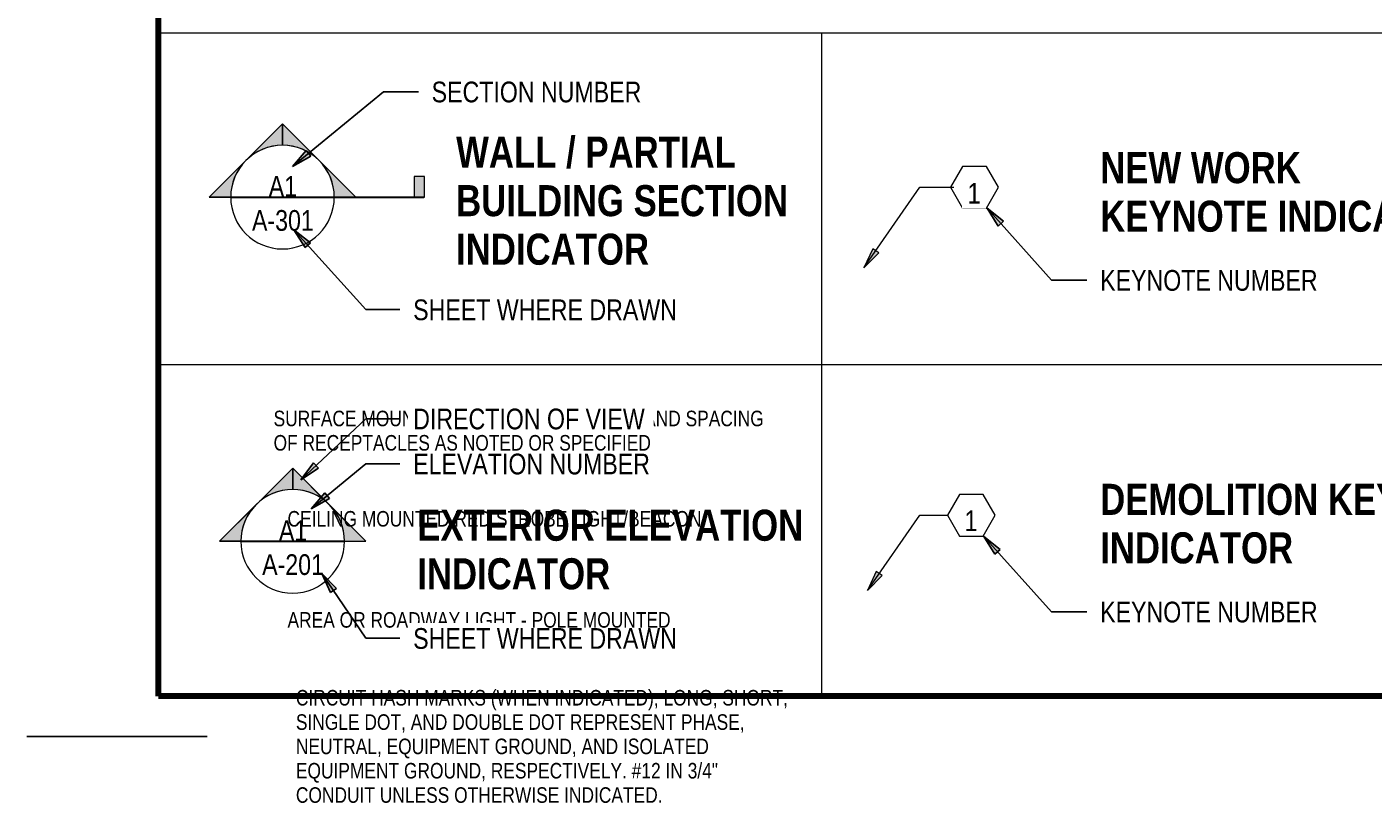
# Model space of a CAD drawing. Header units: feet. Extents: x 0 to 13.1, y 0.1 to 9.2.
# Tile 1 of 3: x 0 to 8.1, y 0.1 to 4.8. Entities that reach past the tile are written whole.
import ezdxf

# ---------------------------------------------------------------- set-up
doc = ezdxf.new("R2010")
doc.units = ezdxf.units.FT
doc.header["$MEASUREMENT"] = 0
for name, color, linetype, lineweight in [('A-ANNO-NOTE', 131, 'Continuous', 20), ('A-DETL', 90, 'Continuous', 9), ('A-DETL-THIN', 151, 'Continuous', 9)]:
    doc.layers.add(name, color=color, linetype=linetype, lineweight=lineweight)
doc.layers.add('G-ANNO-TEXT', color=2, linetype='Continuous')
doc.styles.add('Arial Narrow', font='ARIALN.TTF', dxfattribs={"height": 0.125})
doc.styles.add('Arial_3', font='arial.ttf', dxfattribs={"width": 0.8, "height": 0.125})
doc.styles.add('Arial_4', font='arial.ttf', dxfattribs={"width": 0.8, "height": 0.125})
doc.styles.add('Arial_B_1', font='arialbd.ttf', dxfattribs={"width": 0.8, "height": 0.1875})

# ---------------------------------------------------------------- blocks, each defined once
blk = doc.blocks.new('Elevation Exterior Legend_NAVFAC - Exterior Elevation Legend_NAVFAC-936916-GENERAL PROJECT SYMBOLS')
at = {"lineweight": 9}
h = blk.add_hatch(color=256, dxfattribs=at)
edge = h.paths.add_edge_path()
edge.add_line((10.6742, 21.8967), (10.6742, 21.7673))
edge.add_arc((10.6742, 21.4548), 0.3125, 90, 135)
edge.add_line((10.4532, 21.6757), (10.6742, 21.8967))
h = blk.add_hatch(color=256, dxfattribs=at)
edge = h.paths.add_edge_path()
edge.add_line((10.6742, 21.8967), (10.8952, 21.6757))
edge.add_arc((10.6742, 21.4548), 0.3125, 45, 90)
edge.add_line((10.6742, 21.7673), (10.6742, 21.8967))
h = blk.add_hatch(color=256, dxfattribs=at)
edge = h.paths.add_edge_path()
edge.add_line((10.2323, 21.4548), (10.4532, 21.6757))
edge.add_arc((10.6742, 21.4548), 0.3125, 135, 180)
edge.add_line((10.3617, 21.4548), (10.2323, 21.4548))
h = blk.add_hatch(color=256, dxfattribs=at)
edge = h.paths.add_edge_path()
edge.add_line((11.1161, 21.4548), (10.9867, 21.4548))
edge.add_arc((10.6742, 21.4548), 0.3125, 0, 45)
edge.add_line((10.8952, 21.6757), (11.1161, 21.4548))
at = {"lineweight": 20}
for p, q in [((10.6742, 21.8967), (10.2323, 21.4548)), ((10.6742, 21.8967), (10.4532, 21.6757)), ((10.6742, 21.8967), (11.1161, 21.4548)), ((10.6742, 21.7673), (10.6742, 21.8967)), ((10.6742, 21.8967), (10.6742, 21.7673)), ((10.8952, 21.6757), (10.6742, 21.8967)), ((10.4532, 21.6757), (10.2323, 21.4548)), ((11.1161, 21.4548), (10.8952, 21.6757)), ((10.9867, 21.4548), (11.1161, 21.4548)), ((10.9867, 21.4548), (11.1161, 21.4548))]:
    blk.add_line(p, q, dxfattribs=at)
at = {"color": 0, "lineweight": 20}
for p, q in [((10.3617, 21.4548), (10.2323, 21.4548)), ((10.2323, 21.4548), (10.3617, 21.4548))]:
    blk.add_line(p, q, dxfattribs=at)
at = {"lineweight": 20}
for start, end in [(360, 180), (90, 135), (45, 90), (135, 180), (0, 45), (180, 360)]:
    blk.add_arc((10.6742, 21.4548), 0.3125, start, end, dxfattribs=at)
blk = doc.blocks.new('Section Head - Filled_NAVFAC - Section Head - Filled_NAVFAC-735344-GENERAL PROJECT SYMBOLS')
at = {"lineweight": 9}
h = blk.add_hatch(color=256, dxfattribs=at)
edge = h.paths.add_edge_path()
edge.add_line((10.6129, 23.9723), (10.6129, 23.8428))
edge.add_arc((10.6129, 23.5303), 0.3125, 90, 135)
edge.add_line((10.392, 23.7513), (10.6129, 23.9723))
h = blk.add_hatch(color=256, dxfattribs=at)
edge = h.paths.add_edge_path()
edge.add_line((10.6129, 23.9723), (10.8339, 23.7513))
edge.add_arc((10.6129, 23.5303), 0.3125, 45, 90)
edge.add_line((10.6129, 23.8428), (10.6129, 23.9723))
h = blk.add_hatch(color=256, dxfattribs=at)
edge = h.paths.add_edge_path()
edge.add_line((10.171, 23.5303), (10.392, 23.7513))
edge.add_arc((10.6129, 23.5303), 0.3125, 135, 180)
edge.add_line((10.3004, 23.5303), (10.171, 23.5303))
h = blk.add_hatch(color=256, dxfattribs=at)
edge = h.paths.add_edge_path()
edge.add_line((11.0549, 23.5303), (10.9254, 23.5303))
edge.add_arc((10.6129, 23.5303), 0.3125, 0, 45)
edge.add_line((10.8339, 23.7513), (11.0549, 23.5303))
at = {"lineweight": 20}
for p, q in [((10.6129, 23.9723), (10.171, 23.5303)), ((10.6129, 23.9723), (10.392, 23.7513)), ((10.6129, 23.9723), (11.0549, 23.5303)), ((10.6129, 23.8428), (10.6129, 23.9723)), ((10.6129, 23.9723), (10.6129, 23.8428)), ((10.8339, 23.7513), (10.6129, 23.9723)), ((10.392, 23.7513), (10.171, 23.5303)), ((11.0549, 23.5303), (10.8339, 23.7513)), ((10.3004, 23.5303), (10.171, 23.5303)), ((10.171, 23.5303), (10.3004, 23.5303)), ((10.9254, 23.5303), (11.0549, 23.5303)), ((10.9254, 23.5303), (11.0549, 23.5303))]:
    blk.add_line(p, q, dxfattribs=at)
for start, end in [(0, 180), (0, 180), (90, 135), (45, 90), (135, 180), (0, 45), (180, 360), (180, 360)]:
    blk.add_arc((10.6129, 23.5303), 0.3125, start, end, dxfattribs=at)
blk = doc.blocks.new('Section Tail - Filled_NAVFAC - 1_16_ x 1_8_-184584-GENERAL PROJECT SYMBOLS')
at = {"lineweight": 9}
blk.add_hatch(color=256, dxfattribs=at).paths.add_polyline_path([(11.4695, 23.6547), (11.4695, 23.5297), (11.407, 23.5297), (11.407, 23.6547)])
for p, q in [((11.4695, 23.6547), (11.407, 23.6547)), ((11.407, 23.6547), (11.407, 23.5297)), ((11.4695, 23.5297), (11.4695, 23.6547)), ((11.407, 23.5297), (11.4695, 23.5297))]:
    blk.add_line(p, q, dxfattribs=at)
blk = doc.blocks.new('New Work Legend_NAVFAC - New Work Legend-775493-GENERAL PROJECT SYMBOLS')
at = {"layer": 'A-ANNO-NOTE'}
for p, q in [((14.7153, 23.7143), (14.6431, 23.5893)), ((14.7153, 23.7143), (14.6431, 23.5893)), ((14.8597, 23.7143), (14.7153, 23.7143)), ((14.8597, 23.7143), (14.7153, 23.7143)), ((14.9318, 23.5893), (14.8597, 23.7143)), ((14.9318, 23.5893), (14.8597, 23.7143)), ((14.6431, 23.5893), (14.7153, 23.4643)), ((14.6431, 23.5893), (14.7153, 23.4643)), ((14.8597, 23.4643), (14.9318, 23.5893)), ((14.8597, 23.4643), (14.9318, 23.5893)), ((14.7153, 23.4643), (14.8597, 23.4643)), ((14.7153, 23.4643), (14.8597, 23.4643))]:
    blk.add_line(p, q, dxfattribs=at)
blk = doc.blocks.new('Demo Legend_NAVFAC - Demo Legend-775760-GENERAL PROJECT SYMBOLS')
at = {"layer": 'A-ANNO-NOTE'}
for p, q in [((14.696, 21.7365), (14.6238, 21.6115)), ((14.696, 21.7365), (14.6238, 21.6115)), ((14.8403, 21.7365), (14.696, 21.7365)), ((14.8403, 21.7365), (14.696, 21.7365)), ((14.9125, 21.6115), (14.8403, 21.7365)), ((14.9125, 21.6115), (14.8403, 21.7365)), ((14.6238, 21.6115), (14.696, 21.4865)), ((14.6238, 21.6115), (14.696, 21.4865)), ((14.8403, 21.4865), (14.9125, 21.6115)), ((14.8403, 21.4865), (14.9125, 21.6115)), ((14.696, 21.4865), (14.8403, 21.4865)), ((14.696, 21.4865), (14.8403, 21.4865))]:
    blk.add_line(p, q, dxfattribs=at)

msp = doc.modelspace()

# ---------------------------------------------------------------- hatches: boundary and pattern name
at = {"layer": 'A-ANNO-NOTE'}
for points in [[(5.0378, 3.3133), (5.1271, 3.4035), (5.0908, 3.4286)], [(5.0592, 1.3683), (5.1487, 1.4583), (5.1125, 1.4835)]]:
    msp.add_hatch(color=256, dxfattribs=at).paths.add_polyline_path(points)
at = {"layer": 'G-ANNO-TEXT'}
for points in [[(1.5913, 3.9248), (1.7018, 3.9872), (1.6738, 4.0213)], [(5.7805, 3.6726), (5.8476, 3.5649), (5.8804, 3.5943)], [(1.5995, 3.5431), (1.6669, 3.4355), (1.6996, 3.4651)], [(1.641, 2.0363), (1.7472, 2.1057), (1.7171, 2.1378)], [(1.7031, 1.8597), (1.8135, 1.9222), (1.7854, 1.9562)], [(5.7605, 1.6939), (5.8277, 1.5862), (5.8605, 1.6157)], [(1.7668, 1.471), (1.8191, 1.3553), (1.8555, 1.3802)]]:
    msp.add_hatch(color=7, dxfattribs=at).paths.add_polyline_path(points)

# ---------------------------------------------------------------- linework, layer by layer
msp.add_line((-0.0115, 0.4872), (1.0751, 0.4872))
at = {"layer": 'A-ANNO-NOTE'}
for p, q in [((5.0378, 3.3133), (5.3745, 3.7992)), ((5.3745, 3.7992), (5.5799, 3.7992)), ((5.0908, 3.4286), (5.0378, 3.3133)), ((5.1271, 3.4035), (5.0908, 3.4286)), ((5.0378, 3.3133), (5.1271, 3.4035)), ((5.0592, 1.3683), (5.3745, 1.8214)), ((5.3745, 1.8214), (5.5412, 1.8214)), ((5.1125, 1.4835), (5.0592, 1.3683)), ((5.1487, 1.4583), (5.1125, 1.4835)), ((5.0592, 1.3683), (5.1487, 1.4583))]:
    msp.add_line(p, q, dxfattribs=at)
at = {"layer": 'A-DETL', "lineweight": 90}
for p, q in [((0.7815, 0.7299), (0.7815, 9.2299)), ((12.7815, 0.7299), (0.7815, 0.7299))]:
    msp.add_line(p, q, dxfattribs=at)
at = {"layer": 'A-DETL', "lineweight": 30}
for p, q in [((1.2179, 3.7398), (2.3824, 3.7398)), ((1.2791, 1.6646), (1.9041, 1.6646))]:
    msp.add_line(p, q, dxfattribs=at)
at = {"layer": 'A-DETL-THIN'}
for p, q in [((0.7815, 4.7299), (12.7815, 4.7299)), ((4.7815, 4.7299), (4.7815, 0.7299)), ((0.7815, 2.7299), (12.7815, 2.7299))]:
    msp.add_line(p, q, dxfattribs=at)
at = {"layer": 'G-ANNO-TEXT', "color": 7}
for p, q in [((1.5913, 3.9248), (2.1394, 4.376)), ((2.1394, 4.376), (2.3499, 4.376)), ((1.6738, 4.0213), (1.5913, 3.9248)), ((1.5913, 3.9248), (1.7018, 3.9872)), ((1.7018, 3.9872), (1.6738, 4.0213)), ((5.7805, 3.6726), (5.8476, 3.5649)), ((5.8804, 3.5943), (5.7805, 3.6726)), ((5.7805, 3.6726), (6.169, 3.2399)), ((5.8476, 3.5649), (5.8804, 3.5943)), ((1.5995, 3.5431), (1.6669, 3.4355)), ((1.6996, 3.4651), (1.5995, 3.5431)), ((1.5995, 3.5431), (2.0336, 3.0624)), ((1.6669, 3.4355), (1.6996, 3.4651)), ((6.169, 3.2399), (6.3829, 3.2399)), ((2.0336, 3.0624), (2.2386, 3.0624)), ((1.641, 2.0363), (2.0336, 2.4042)), ((2.0336, 2.4042), (2.2386, 2.4042)), ((1.7171, 2.1378), (1.641, 2.0363)), ((1.7031, 1.8597), (2.0336, 2.1325)), ((1.7472, 2.1057), (1.7171, 2.1378)), ((2.0336, 2.1325), (2.2386, 2.1325)), ((1.641, 2.0363), (1.7472, 2.1057)), ((1.7854, 1.9562), (1.7031, 1.8597)), ((1.8135, 1.9222), (1.7854, 1.9562)), ((1.7031, 1.8597), (1.8135, 1.9222)), ((5.7605, 1.6939), (5.8277, 1.5862)), ((5.8605, 1.6157), (5.7605, 1.6939)), ((5.7605, 1.6939), (6.169, 1.2399)), ((5.8277, 1.5862), (5.8605, 1.6157)), ((1.7668, 1.471), (1.8191, 1.3553)), ((1.8555, 1.3802), (1.7668, 1.471)), ((1.7668, 1.471), (2.0336, 1.0806)), ((1.8191, 1.3553), (1.8555, 1.3802)), ((6.169, 1.2399), (6.3829, 1.2399)), ((2.0336, 1.0806), (2.2386, 1.0806))]:
    msp.add_line(p, q, dxfattribs=at)

# ---------------------------------------------------------------- block references
at = {"color": 250, "lineweight": 20}
for name in ['Section Head - Filled_NAVFAC - Section Head - Filled_NAVFAC-735344-GENERAL PROJECT SYMBOLS', 'Section Tail - Filled_NAVFAC - 1_16_ x 1_8_-184584-GENERAL PROJECT SYMBOLS', 'Elevation Exterior Legend_NAVFAC - Exterior Elevation Legend_NAVFAC-936916-GENERAL PROJECT SYMBOLS']:
    msp.add_blockref(name, (-9.0826, -19.7901), dxfattribs=at)
at = {"layer": 'A-ANNO-NOTE'}
for name in ['New Work Legend_NAVFAC - New Work Legend-775493-GENERAL PROJECT SYMBOLS', 'Demo Legend_NAVFAC - Demo Legend-775760-GENERAL PROJECT SYMBOLS']:
    msp.add_blockref(name, (-9.0826, -19.7901), dxfattribs=at)

# ---------------------------------------------------------------- texts
at = {"lineweight": 9, "line_spacing_factor": 0.936439}
for s, insert, char_height, width, attachment_point, style in [('\\pxqc,t0.8,1.6,2.4,3.2,4,4.8,5.6,6.4,7.2,8,8.8,9.6,10.4,11.2,12,12.8,13.6,14.4,15.2,16,16.8,17.6,18.4,19.2,20,20.8,21.6,22.4,23.2,24,24.8,25.6;{A1}', (1.5326, 3.805), 0.125, 0.172913, 5, 'Arial_3'), ('\\pxt8,16,24,32,40,48,56,64,72,80,88,96,104,112,120,128,136,144,152,160,168,176,184,192,200,208,216,224,232,240,248,256;{-\\L                    }', (1.2185, 3.7786), 0.0625, 0.023622, 1, 'Arial_4'), ('\\pxt8,16,24,32,40,48,56,64,72,80,88,96,104,112,120,128,136,144,152,160,168,176,184,192,200,208,216,224,232,240,248,256;{-\\L                    }', (1.2408, 3.7786), 0.0625, 0.023622, 1, 'Arial_4'), ('\\pxt8,16,24,32,40,48,56,64,72,80,88,96,104,112,120,128,136,144,152,160,168,176,184,192,200,208,216,224,232,240,248,256;{-\\L                    }', (1.2632, 3.7786), 0.0625, 0.023622, 1, 'Arial_4'), ('\\pxt8,16,24,32,40,48,56,64,72,80,88,96,104,112,120,128,136,144,152,160,168,176,184,192,200,208,216,224,232,240,248,256;{-\\L                    }', (1.2855, 3.7786), 0.0625, 0.023622, 1, 'Arial_4'), ('\\pxt8,16,24,32,40,48,56,64,72,80,88,96,104,112,120,128,136,144,152,160,168,176,184,192,200,208,216,224,232,240,248,256;{-\\L                    }', (1.3072, 3.7786), 0.0625, 0.023622, 1, 'Arial_4'), ('\\pxt8,16,24,32,40,48,56,64,72,80,88,96,104,112,120,128,136,144,152,160,168,176,184,192,200,208,216,224,232,240,248,256;{-\\L                    }', (1.3295, 3.7786), 0.0625, 0.023622, 1, 'Arial_4'), ('\\pxt8,16,24,32,40,48,56,64,72,80,88,96,104,112,120,128,136,144,152,160,168,176,184,192,200,208,216,224,232,240,248,256;{-\\L                    }', (1.3518, 3.7786), 0.0625, 0.023622, 1, 'Arial_4'), ('\\pxt8,16,24,32,40,48,56,64,72,80,88,96,104,112,120,128,136,144,152,160,168,176,184,192,200,208,216,224,232,240,248,256;{-\\L                    }', (1.3741, 3.7786), 0.0625, 0.023622, 1, 'Arial_4'), ('\\pxt8,16,24,32,40,48,56,64,72,80,88,96,104,112,120,128,136,144,152,160,168,176,184,192,200,208,216,224,232,240,248,256;{-\\L                    }', (1.3963, 3.7786), 0.0625, 0.023622, 1, 'Arial_4'), ('\\pxt8,16,24,32,40,48,56,64,72,80,88,96,104,112,120,128,136,144,152,160,168,176,184,192,200,208,216,224,232,240,248,256;{-\\L                    }', (1.4186, 3.7786), 0.0625, 0.023622, 1, 'Arial_4'), ('\\pxt8,16,24,32,40,48,56,64,72,80,88,96,104,112,120,128,136,144,152,160,168,176,184,192,200,208,216,224,232,240,248,256;{-\\L                    }', (1.4409, 3.7786), 0.0625, 0.023622, 1, 'Arial_4'), ('\\pxt8,16,24,32,40,48,56,64,72,80,88,96,104,112,120,128,136,144,152,160,168,176,184,192,200,208,216,224,232,240,248,256;{-\\L                    }', (1.4632, 3.7786), 0.0625, 0.023622, 1, 'Arial_4'), ('\\pxt8,16,24,32,40,48,56,64,72,80,88,96,104,112,120,128,136,144,152,160,168,176,184,192,200,208,216,224,232,240,248,256;{-\\L                    }', (1.4849, 3.7786), 0.0625, 0.023622, 1, 'Arial_4'), ('\\pxt8,16,24,32,40,48,56,64,72,80,88,96,104,112,120,128,136,144,152,160,168,176,184,192,200,208,216,224,232,240,248,256;{-\\L                    }', (1.5072, 3.7786), 0.0625, 0.023622, 1, 'Arial_4'), ('\\pxt8,16,24,32,40,48,56,64,72,80,88,96,104,112,120,128,136,144,152,160,168,176,184,192,200,208,216,224,232,240,248,256;{-\\L                    }', (1.5295, 3.7786), 0.0625, 0.023622, 1, 'Arial_4'), ('\\pxt8,16,24,32,40,48,56,64,72,80,88,96,104,112,120,128,136,144,152,160,168,176,184,192,200,208,216,224,232,240,248,256;{-\\L                    }', (1.5518, 3.7786), 0.0625, 0.023622, 1, 'Arial_4'), ('\\pxt8,16,24,32,40,48,56,64,72,80,88,96,104,112,120,128,136,144,152,160,168,176,184,192,200,208,216,224,232,240,248,256;{-\\L                    }', (1.5745, 3.7786), 0.0625, 0.023622, 1, 'Arial_4'), ('\\pxt8,16,24,32,40,48,56,64,72,80,88,96,104,112,120,128,136,144,152,160,168,176,184,192,200,208,216,224,232,240,248,256;{-\\L                    }', (1.5977, 3.7786), 0.0625, 0.023622, 1, 'Arial_4'), ('\\pxt8,16,24,32,40,48,56,64,72,80,88,96,104,112,120,128,136,144,152,160,168,176,184,192,200,208,216,224,232,240,248,256;{-\\L                    }', (1.6201, 3.7786), 0.0625, 0.023622, 1, 'Arial_4'), ('\\pxt8,16,24,32,40,48,56,64,72,80,88,96,104,112,120,128,136,144,152,160,168,176,184,192,200,208,216,224,232,240,248,256;{-\\L                    }', (1.6424, 3.7786), 0.0625, 0.023622, 1, 'Arial_4'), ('\\pxt8,16,24,32,40,48,56,64,72,80,88,96,104,112,120,128,136,144,152,160,168,176,184,192,200,208,216,224,232,240,248,256;{-\\L                    }', (1.6641, 3.7786), 0.0625, 0.023622, 1, 'Arial_4'), ('\\pxt8,16,24,32,40,48,56,64,72,80,88,96,104,112,120,128,136,144,152,160,168,176,184,192,200,208,216,224,232,240,248,256;{-\\L                    }', (1.6864, 3.7786), 0.0625, 0.023622, 1, 'Arial_4'), ('\\pxt8,16,24,32,40,48,56,64,72,80,88,96,104,112,120,128,136,144,152,160,168,176,184,192,200,208,216,224,232,240,248,256;{-\\L                    }', (1.7087, 3.7786), 0.0625, 0.023622, 1, 'Arial_4'), ('\\pxt8,16,24,32,40,48,56,64,72,80,88,96,104,112,120,128,136,144,152,160,168,176,184,192,200,208,216,224,232,240,248,256;{-\\L                    }', (1.731, 3.7786), 0.0625, 0.023622, 1, 'Arial_4'), ('\\pxt8,16,24,32,40,48,56,64,72,80,88,96,104,112,120,128,136,144,152,160,168,176,184,192,200,208,216,224,232,240,248,256;{-\\L                    }', (1.7532, 3.7786), 0.0625, 0.023622, 1, 'Arial_4'), ('\\pxt8,16,24,32,40,48,56,64,72,80,88,96,104,112,120,128,136,144,152,160,168,176,184,192,200,208,216,224,232,240,248,256;{-\\L                    }', (1.7755, 3.7786), 0.0625, 0.023622, 1, 'Arial_4'), ('\\pxt8,16,24,32,40,48,56,64,72,80,88,96,104,112,120,128,136,144,152,160,168,176,184,192,200,208,216,224,232,240,248,256;{-\\L                    }', (1.7978, 3.7786), 0.0625, 0.023622, 1, 'Arial_4'), ('\\pxt8,16,24,32,40,48,56,64,72,80,88,96,104,112,120,128,136,144,152,160,168,176,184,192,200,208,216,224,232,240,248,256;{-\\L                    }', (1.8201, 3.7786), 0.0625, 0.023622, 1, 'Arial_4'), ('\\pxqc,t0.8,1.6,2.4,3.2,4,4.8,5.6,6.4,7.2,8,8.8,9.6,10.4,11.2,12,12.8,13.6,14.4,15.2,16,16.8,17.6,18.4,19.2,20,20.8,21.6,22.4,23.2,24,24.8,25.6;{A-301}', (1.5326, 3.5987), 0.125, 0.372913, 5, 'Arial_3'), ('\\pxqc,t0.8,1.6,2.4,3.2,4,4.8,5.6,6.4,7.2,8,8.8,9.6,10.4,11.2,12,12.8,13.6,14.4,15.2,16,16.8,17.6,18.4,19.2,20,20.8,21.6,22.4,23.2,24,24.8,25.6;{A1}', (1.5939, 1.7295), 0.125, 0.172913, 5, 'Arial_3'), ('\\pxqc,t0.8,1.6,2.4,3.2,4,4.8,5.6,6.4,7.2,8,8.8,9.6,10.4,11.2,12,12.8,13.6,14.4,15.2,16,16.8,17.6,18.4,19.2,20,20.8,21.6,22.4,23.2,24,24.8,25.6;{A-201}', (1.5939, 1.5232), 0.125, 0.372913, 5, 'Arial_3')]:
    msp.add_mtext(s, dxfattribs=dict(at, insert=insert, char_height=char_height, width=width, attachment_point=attachment_point, style=style))
at = {"color": 7, "char_height": 0.09375, "attachment_point": 1, "line_spacing_factor": 0.938532, "style": 'Arial_4'}
for s, insert, width in [('SURFACE MOUNTED RACEWAY, QUANTITY AND SPACING\\POF RECEPTACLES AS NOTED OR SPECIFIED', (1.4765, 2.4522), 4.388626), ('CEILING MOUNTED RED STROBE LIGHT/BEACON', (1.5604, 1.8473), 3.711517), ('AREA OR ROADWAY LIGHT - POLE MOUNTED', (1.5604, 1.2377), 3.432438), ('CIRCUIT HASH MARKS (WHEN INDICATED); LONG, SHORT,\\PSINGLE DOT, AND DOUBLE DOT REPRESENT PHASE,\\PNEUTRAL, EQUIPMENT GROUND, AND ISOLATED\\PEQUIPMENT GROUND, RESPECTIVELY. #12 IN 3/4"\\PCONDUIT UNLESS OTHERWISE INDICATED.', (1.611, 0.7682), 4.409214)]:
    msp.add_mtext(s, dxfattribs=dict(at, insert=insert, width=width))
at = {"layer": 'A-ANNO-NOTE', "insert": (5.6831, 1.7885), "char_height": 0.125, "width": 0.079055, "attachment_point": 5, "line_spacing_factor": 0.936439, "style": 'Arial_3'}
msp.add_mtext('\\pxqc,t3.2,6.4,9.6,12.8,16,19.2,22.4,25.6,28.8,32,35.2,38.4,41.6,44.8,48,51.2,54.4,57.6,60.8,64,67.2,70.4,73.6,76.8,80,83.2,86.4,89.6,92.8,96,99.2,102.4;{1}', dxfattribs=at)
at = {"layer": 'G-ANNO-TEXT', "color": 7, "char_height": 0.1875, "attachment_point": 1, "line_spacing_factor": 0.936439, "style": 'Arial_B_1'}
for s, insert, width in [('\\pxt0.53333,1.06667,1.6,2.13333,2.66667,3.2,3.73333,4.26667,4.8,5.33333,5.86667,6.4,6.93333,7.46667,8,8.53333,9.06667,9.6,10.13333,10.66667,11.2,11.73333,12.26667,12.8,13.33333,13.86667,14.4,14.93333,15.46667,16,16.53333,17.06667;{WALL / PARTIAL\\PBUILDING SECTION\\PINDICATOR}', (2.5775, 4.1053), 2.032724), ('\\pxt0.53333,1.06667,1.6,2.13333,2.66667,3.2,3.73333,4.26667,4.8,5.33333,5.86667,6.4,6.93333,7.46667,8,8.53333,9.06667,9.6,10.13333,10.66667,11.2,11.73333,12.26667,12.8,13.33333,13.86667,14.4,14.93333,15.46667,16,16.53333,17.06667;{NEW WORK KEYNOTE INDICATOR}', (6.4629, 4.0116), 2.233386), ('\\pxt0.53333,1.06667,1.6,2.13333,2.66667,3.2,3.73333,4.26667,4.8,5.33333,5.86667,6.4,6.93333,7.46667,8,8.53333,9.06667,9.6,10.13333,10.66667,11.2,11.73333,12.26667,12.8,13.33333,13.86667,14.4,14.93333,15.46667,16,16.53333,17.06667;{DEMOLITION KEYNOTE INDICATOR}', (6.4629, 2.0116), 2.383307), ('\\pxt0.53333,1.06667,1.6,2.13333,2.66667,3.2,3.73333,4.26667,4.8,5.33333,5.86667,6.4,6.93333,7.46667,8,8.53333,9.06667,9.6,10.13333,10.66667,11.2,11.73333,12.26667,12.8,13.33333,13.86667,14.4,14.93333,15.46667,16,16.53333,17.06667;{EXTERIOR ELEVATION\\PINDICATOR}', (2.3431, 1.8553), 2.350517)]:
    msp.add_mtext(s, dxfattribs=dict(at, insert=insert, width=width))

# ---------------------------------------------------------------- next in the draw order: texts
at = {"layer": 'A-ANNO-NOTE', "insert": (5.7021, 3.7634), "char_height": 0.125, "width": 0.083465, "attachment_point": 5, "line_spacing_factor": 0.949189, "style": 'Arial Narrow', "bg_fill": 3, "box_fill_scale": 1.25, "bg_fill_color": 256, "bg_fill_true_color": 13158600, "bg_fill_transparency": 0}
msp.add_mtext('\\pxqc,t4,8,12,16,20,24,28,32,36,40,44,48,52,56,60,64,68,72,76,80,84,88,92,96,100,104,108,112,116,120,124,128;{1}', dxfattribs=at)
at = {"layer": 'G-ANNO-TEXT', "color": 7, "char_height": 0.125, "attachment_point": 1, "line_spacing_factor": 0.936439, "style": 'Arial_3', "bg_fill": 3, "box_fill_scale": 1.25, "bg_fill_color": 256, "bg_fill_true_color": 13158600, "bg_fill_transparency": 0}
for s, insert, width in [('\\pxt3.2,6.4,9.6,12.8,16,19.2,22.4,25.6,28.8,32,35.2,38.4,41.6,44.8,48,51.2,54.4,57.6,60.8,64,67.2,70.4,73.6,76.8,80,83.2,86.4,89.6,92.8,96,99.2,102.4;{SECTION NUMBER}', (2.4299, 4.4367), 1.277213), ('\\pxt3.2,6.4,9.6,12.8,16,19.2,22.4,25.6,28.8,32,35.2,38.4,41.6,44.8,48,51.2,54.4,57.6,60.8,64,67.2,70.4,73.6,76.8,80,83.2,86.4,89.6,92.8,96,99.2,102.4;{KEYNOTE NUMBER}', (6.4629, 3.3006), 1.325565), ('\\pxt3.2,6.4,9.6,12.8,16,19.2,22.4,25.6,28.8,32,35.2,38.4,41.6,44.8,48,51.2,54.4,57.6,60.8,64,67.2,70.4,73.6,76.8,80,83.2,86.4,89.6,92.8,96,99.2,102.4;{SHEET WHERE DRAWN}', (2.3186, 3.1231), 1.620135), ('\\pxt3.2,6.4,9.6,12.8,16,19.2,22.4,25.6,28.8,32,35.2,38.4,41.6,44.8,48,51.2,54.4,57.6,60.8,64,67.2,70.4,73.6,76.8,80,83.2,86.4,89.6,92.8,96,99.2,102.4;{ELEVATION NUMBER}', (2.3186, 2.1932), 1.443584), ('\\pxt3.2,6.4,9.6,12.8,16,19.2,22.4,25.6,28.8,32,35.2,38.4,41.6,44.8,48,51.2,54.4,57.6,60.8,64,67.2,70.4,73.6,76.8,80,83.2,86.4,89.6,92.8,96,99.2,102.4;{KEYNOTE NUMBER}', (6.4629, 1.3006), 1.325565), ('\\pxt3.2,6.4,9.6,12.8,16,19.2,22.4,25.6,28.8,32,35.2,38.4,41.6,44.8,48,51.2,54.4,57.6,60.8,64,67.2,70.4,73.6,76.8,80,83.2,86.4,89.6,92.8,96,99.2,102.4;{SHEET WHERE DRAWN}', (2.3186, 1.1413), 1.620135)]:
    msp.add_mtext(s, dxfattribs=dict(at, insert=insert, width=width))

# ---------------------------------------------------------------- next in the draw order: texts
at = {"layer": 'G-ANNO-TEXT', "color": 7, "insert": (2.3186, 2.4649), "char_height": 0.125, "width": 1.420362, "attachment_point": 1, "line_spacing_factor": 0.936439, "style": 'Arial_3', "bg_fill": 3, "box_fill_scale": 1.25, "bg_fill_color": 256, "bg_fill_true_color": 13158600, "bg_fill_transparency": 0}
msp.add_mtext('\\pxt3.2,6.4,9.6,12.8,16,19.2,22.4,25.6,28.8,32,35.2,38.4,41.6,44.8,48,51.2,54.4,57.6,60.8,64,67.2,70.4,73.6,76.8,80,83.2,86.4,89.6,92.8,96,99.2,102.4;{DIRECTION OF VIEW}', dxfattribs=at)

doc.saveas('drawing.dxf')
